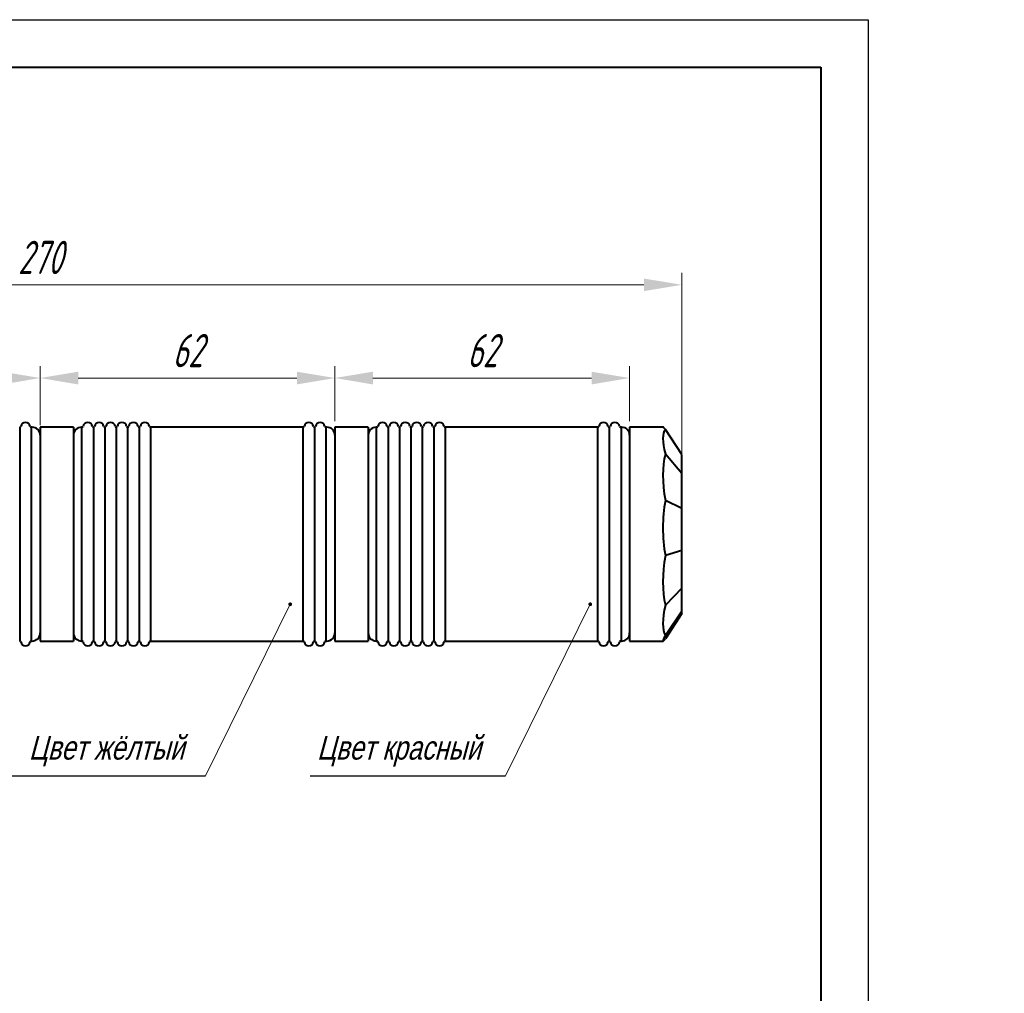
# Model space of a CAD drawing. Header units: millimetres. Extents: x -120753 to 126758, y -239771 to 1426.
# Tile 7 of 7: x 2676 to 2779, y 1323 to 1426. Entities that reach past the tile are written whole.
import ezdxf
from ezdxf.lldxf.tags import DXFTag

# ---------------------------------------------------------------- set-up
doc = ezdxf.new("R2010")
doc.units = ezdxf.units.MM
for name, color, linetype, lineweight in [('help', 4, 'New Line1', 20), ('main', 5, 'Continuous', 40), ('text', 7, 'Continuous', 20), ('РАЗМЕРЫ', 7, 'Continuous', 20)]:
    doc.layers.add(name, color=color, linetype=linetype, lineweight=lineweight)
doc.layers.add('ФОРМАТ', color=7, linetype='Continuous')
doc.styles.add('GOST', font='GOST.shx', dxfattribs={"width": 0.8, "oblique": 15})
doc.styles.add('K5_TEXTSTYLE', font='win_eskd.shx', dxfattribs={"width": 0.8, "oblique": 15, "height": 3.5})
tags = doc.linetypes.add('New Line1', pattern=[0.8, 0.5, -0.3]).pattern_tags.tags
tags[6:7] = [DXFTag(74, 4), DXFTag(75, 0), DXFTag(340, '0'), DXFTag(46, 1.0), DXFTag(50, 0.0), DXFTag(44, 0.0), DXFTag(45, 0.0)]
tags[4:5] = [DXFTag(74, 4), DXFTag(75, 0), DXFTag(340, '0'), DXFTag(46, 1.0), DXFTag(50, 0.0), DXFTag(44, 0.0), DXFTag(45, 0.0)]
doc.dimstyles.new('ISO-25', dxfattribs={"dimtxt": 3.5, "dimasz": 4, "dimexe": 1.25, "dimexo": 0.625, "dimgap": 1, "dimtad": 1, "dimtoh": 1, "dimdec": 1, "dimrnd": 0.5, "dimdsep": 46, "dimtxsty": 'GOST', "dimcen": 0, "dimclrd": 256, "dimclre": 256, "dimclrt": 7, "dimadec": 0, "dimazin": 2, "dimtfac": 1, "dimtdec": 1, "dimtmove": 1, "dimatfit": 1, "dimfxl": 1, "dimlwd": -1, "dimlwe": -1, "dimarcsym": 2})

# ---------------------------------------------------------------- blocks, each defined once
blk = doc.blocks.new('*D796')
at = {"layer": 'Defpoints', "color": 0}
for p in [(2745.2, 1397.85), (2610.2, 1381.41), (2745.2, 1379.48)]:
    blk.add_point(p, dxfattribs=at)
at = {"layer": 'РАЗМЕРЫ'}
for p, q in [((2610.2, 1382.03), (2610.2, 1399.1)), ((2745.2, 1380.1), (2745.2, 1399.1)), ((2614.2, 1397.85), (2741.2, 1397.85))]:
    blk.add_line(p, q, dxfattribs=at)
for points in [[(2614.2, 1398.51), (2614.2, 1397.18), (2610.2, 1397.85)], [(2741.2, 1397.18), (2741.2, 1398.51), (2745.2, 1397.85)]]:
    blk.add_solid(points, dxfattribs=at)
at = {"layer": 'РАЗМЕРЫ', "color": 7, "ltscale": 100, "insert": (2677.7, 1400.73), "char_height": 3.5, "attachment_point": 5, "style": 'GOST'}
blk.add_mtext('270', dxfattribs=at)
blk = doc.blocks.new('*D800')
at = {"layer": 'Defpoints', "color": 0}
for p in [(2677.7, 1388.04), (2677.7, 1382.45), (2646.7, 1379.48)]:
    blk.add_point(p, dxfattribs=at)
at = {"layer": 'РАЗМЕРЫ'}
for p, q in [((2646.7, 1380.1), (2646.7, 1389.29)), ((2677.7, 1383.07), (2677.7, 1389.29)), ((2650.7, 1388.04), (2673.7, 1388.04))]:
    blk.add_line(p, q, dxfattribs=at)
for points in [[(2650.7, 1388.71), (2650.7, 1387.37), (2646.7, 1388.04)], [(2673.7, 1387.37), (2673.7, 1388.71), (2677.7, 1388.04)]]:
    blk.add_solid(points, dxfattribs=at)
at = {"layer": 'РАЗМЕРЫ', "color": 7, "ltscale": 100, "insert": (2662.2, 1390.93), "char_height": 3.5, "attachment_point": 5, "style": 'GOST'}
blk.add_mtext('62', dxfattribs=at)
blk = doc.blocks.new('*D830')
at = {"layer": 'Defpoints', "color": 0}
for p in [(2708.7, 1388.04), (2677.7, 1382.87), (2708.7, 1382.87)]:
    blk.add_point(p, dxfattribs=at)
at = {"layer": 'РАЗМЕРЫ'}
for p, q in [((2677.7, 1383.5), (2677.7, 1389.29)), ((2708.7, 1383.5), (2708.7, 1389.29)), ((2681.7, 1388.04), (2704.7, 1388.04))]:
    blk.add_line(p, q, dxfattribs=at)
for points in [[(2681.7, 1388.71), (2681.7, 1387.37), (2677.7, 1388.04)], [(2704.7, 1387.37), (2704.7, 1388.71), (2708.7, 1388.04)]]:
    blk.add_solid(points, dxfattribs=at)
at = {"layer": 'РАЗМЕРЫ', "color": 7, "ltscale": 100, "insert": (2693.2, 1390.93), "char_height": 3.5, "attachment_point": 5, "style": 'GOST'}
blk.add_mtext('62', dxfattribs=at)
blk = doc.blocks.new('*D831')
at = {"layer": 'Defpoints', "color": 0}
for p in [(2739.7, 1388.04), (2708.7, 1382.87), (2739.7, 1382.87)]:
    blk.add_point(p, dxfattribs=at)
at = {"layer": 'РАЗМЕРЫ'}
for p, q in [((2708.7, 1383.5), (2708.7, 1389.29)), ((2739.7, 1383.5), (2739.7, 1389.29)), ((2712.7, 1388.04), (2735.7, 1388.04))]:
    blk.add_line(p, q, dxfattribs=at)
for points in [[(2712.7, 1388.71), (2712.7, 1387.37), (2708.7, 1388.04)], [(2735.7, 1387.37), (2735.7, 1388.71), (2739.7, 1388.04)]]:
    blk.add_solid(points, dxfattribs=at)
at = {"layer": 'РАЗМЕРЫ', "color": 7, "ltscale": 100, "insert": (2724.2, 1390.93), "char_height": 3.5, "attachment_point": 5, "style": 'GOST'}
blk.add_mtext('62', dxfattribs=at)

msp = doc.modelspace()

# ---------------------------------------------------------------- hatches: boundary and pattern name
at = {"layer": 'help', "lineweight": 25, "ltscale": 5}
h = msp.add_hatch(color=256, dxfattribs=at)
h.dxf.hatch_style = 1
h.paths.add_polyline_path([(2703.797, 1364.239, 1), (2704.197, 1364.239, 1)])
h = msp.add_hatch(color=256, dxfattribs=at)
h.dxf.hatch_style = 1
h.paths.add_polyline_path([(2735.364, 1364.239, 1), (2735.764, 1364.239, 1)])

# ---------------------------------------------------------------- linework, layer by layer
at = {"layer": 'help', "linetype": 'ByBlock', "ltscale": 5}
for p, q in [((2695.076, 1346.191), (2703.997, 1364.239)), ((2726.643, 1346.191), (2735.564, 1364.239))]:
    msp.add_line(p, q, dxfattribs=at)
at = {"layer": 'help', "linetype": 'ByBlock', "lineweight": -2, "ltscale": 2}
for p, q in [((2674.659, 1346.191), (2695.076, 1346.191)), ((2706.091, 1346.191), (2726.643, 1346.191))]:
    msp.add_line(p, q, dxfattribs=at)
at = {"layer": 'main'}
for p, q in [((2675.563, 1382.872), (2675.546, 1382.872)), ((2675.546, 1382.872), (2675.546, 1360.372)), ((2676.855, 1382.872), (2676.746, 1382.872)), ((2676.746, 1382.872), (2676.746, 1360.372)), ((2681.205, 1382.872), (2677.705, 1382.872)), ((2677.705, 1382.872), (2677.705, 1360.373)), ((2681.205, 1382.872), (2681.205, 1360.373)), ((2682.113, 1382.872), (2682.055, 1382.872)), ((2682.055, 1382.872), (2682.055, 1360.372)), ((2683.313, 1382.872), (2683.296, 1382.872)), ((2683.296, 1382.872), (2683.296, 1360.372)), ((2684.513, 1382.872), (2684.496, 1382.872)), ((2684.496, 1382.872), (2684.496, 1360.372)), ((2685.713, 1382.872), (2685.696, 1382.872)), ((2685.696, 1382.872), (2685.696, 1360.372)), ((2686.913, 1382.872), (2686.896, 1382.872)), ((2686.896, 1382.872), (2686.896, 1360.372)), ((2688.113, 1382.872), (2688.096, 1382.872)), ((2688.096, 1382.872), (2688.096, 1360.372)), ((2705.363, 1382.872), (2689.296, 1382.872)), ((2689.296, 1382.872), (2689.296, 1360.372)), ((2705.363, 1360.372), (2705.363, 1382.872)), ((2706.563, 1382.872), (2706.546, 1382.872)), ((2706.546, 1382.872), (2706.546, 1360.372)), ((2707.855, 1382.872), (2707.746, 1382.872)), ((2707.746, 1382.872), (2707.746, 1360.372)), ((2712.205, 1382.872), (2708.705, 1382.872)), ((2708.705, 1382.872), (2708.705, 1360.372)), ((2712.205, 1382.872), (2712.205, 1360.372)), ((2713.113, 1382.872), (2713.055, 1382.872)), ((2713.055, 1382.872), (2713.055, 1371.622)), ((2714.313, 1382.872), (2714.296, 1382.872)), ((2714.296, 1382.872), (2714.296, 1360.372)), ((2715.513, 1382.872), (2715.496, 1382.872)), ((2715.496, 1382.872), (2715.496, 1360.372)), ((2716.713, 1382.872), (2716.696, 1382.872)), ((2716.696, 1382.872), (2716.696, 1360.372)), ((2717.913, 1382.872), (2717.896, 1382.872)), ((2717.896, 1382.872), (2717.896, 1360.372)), ((2719.113, 1382.872), (2719.096, 1382.872)), ((2719.096, 1382.872), (2719.096, 1360.372)), ((2736.363, 1382.872), (2720.296, 1382.872)), ((2720.296, 1382.872), (2720.296, 1360.372)), ((2736.363, 1360.372), (2736.363, 1382.872)), ((2737.563, 1382.872), (2737.546, 1382.872)), ((2737.546, 1382.872), (2737.546, 1360.372)), ((2738.855, 1382.872), (2738.746, 1382.872)), ((2738.8, 1382.872), (2738.8, 1360.372)), ((2743.218, 1382.872), (2739.705, 1382.872)), ((2739.705, 1382.872), (2739.705, 1360.392)), ((2745.205, 1379.988), (2743.46, 1382.642)), ((2745.205, 1378.009), (2743.46, 1380.035)), ((2745.205, 1378.009), (2745.205, 1379.988)), ((2745.205, 1374.318), (2745.205, 1378.009)), ((2745.205, 1374.318), (2743.46, 1375.173)), ((2745.205, 1369.904), (2745.205, 1374.318)), ((2713.055, 1371.622), (2713.055, 1360.372)), ((2745.205, 1369.904), (2743.46, 1369.36)), ((2745.205, 1365.951), (2745.205, 1369.904)), ((2745.205, 1365.951), (2743.46, 1364.153)), ((2745.205, 1363.517), (2745.205, 1365.951)), ((2745.205, 1363.517), (2743.46, 1360.947)), ((2745.205, 1363.255), (2743.46, 1360.602)), ((2745.205, 1363.255), (2745.205, 1363.517)), ((2675.546, 1360.372), (2675.563, 1360.372)), ((2676.746, 1360.372), (2676.855, 1360.372)), ((2677.705, 1360.373), (2677.705, 1360.372)), ((2677.705, 1360.372), (2681.205, 1360.372)), ((2681.205, 1360.373), (2681.205, 1360.372)), ((2682.055, 1360.372), (2682.113, 1360.372)), ((2683.296, 1360.372), (2683.313, 1360.372)), ((2684.496, 1360.372), (2684.513, 1360.372)), ((2685.696, 1360.372), (2685.713, 1360.372)), ((2686.896, 1360.372), (2686.913, 1360.372)), ((2688.096, 1360.372), (2688.113, 1360.372)), ((2689.296, 1360.372), (2705.363, 1360.372)), ((2706.546, 1360.372), (2706.563, 1360.372)), ((2707.746, 1360.372), (2707.855, 1360.372)), ((2708.705, 1360.372), (2712.205, 1360.372)), ((2713.055, 1360.372), (2713.113, 1360.372)), ((2714.296, 1360.372), (2714.313, 1360.372)), ((2715.496, 1360.372), (2715.513, 1360.372)), ((2716.696, 1360.372), (2716.713, 1360.372)), ((2717.896, 1360.372), (2717.913, 1360.372)), ((2719.096, 1360.372), (2719.113, 1360.372)), ((2720.296, 1360.372), (2736.363, 1360.372)), ((2737.546, 1360.372), (2737.563, 1360.372)), ((2738.746, 1360.372), (2738.855, 1360.372)), ((2739.705, 1360.392), (2739.705, 1360.372)), ((2739.705, 1360.372), (2743.218, 1360.372))]:
    msp.add_line(p, q, dxfattribs=at)
for centre, radius, start, end in [((2675.563, 1382.972), 0.1, 270, 350.40593), ((2676.155, 1382.872), 0.5, 9.59407, 170.40593), ((2676.746, 1382.972), 0.1, 189.59407, 270), ((2676.855, 1382.022), 0.85, 0, 90), ((2682.055, 1382.022), 0.85, 90, 180), ((2682.113, 1382.972), 0.1, 270, 350.40593), ((2682.705, 1382.872), 0.5, 9.59407, 170.40593), ((2683.296, 1382.972), 0.1, 189.59407, 270), ((2683.313, 1382.972), 0.1, 270, 350.40593), ((2683.905, 1382.872), 0.5, 9.59407, 170.40593), ((2684.496, 1382.972), 0.1, 189.59407, 270), ((2684.513, 1382.972), 0.1, 270, 350.40593), ((2685.105, 1382.872), 0.5, 9.59407, 170.40593), ((2685.696, 1382.972), 0.1, 189.59407, 270), ((2685.713, 1382.972), 0.1, 270, 350.40593), ((2686.305, 1382.872), 0.5, 9.59407, 170.40593), ((2686.896, 1382.972), 0.1, 189.59407, 270), ((2686.913, 1382.972), 0.1, 270, 350.40593), ((2687.505, 1382.872), 0.5, 9.59407, 170.40593), ((2688.096, 1382.972), 0.1, 189.59407, 270), ((2688.113, 1382.972), 0.1, 270, 350.40593), ((2688.705, 1382.872), 0.5, 9.59407, 170.40593), ((2689.296, 1382.972), 0.1, 189.59407, 270), ((2705.363, 1382.972), 0.1, 270, 350.40593), ((2705.955, 1382.872), 0.5, 9.59407, 170.40593), ((2706.546, 1382.972), 0.1, 189.59407, 270), ((2706.563, 1382.972), 0.1, 270, 350.40593), ((2707.155, 1382.872), 0.5, 9.59407, 170.40593), ((2707.746, 1382.972), 0.1, 189.59407, 270), ((2707.855, 1382.022), 0.85, 0, 90), ((2713.055, 1382.022), 0.85, 90, 180), ((2713.113, 1382.972), 0.1, 270, 350.40593), ((2713.705, 1382.872), 0.5, 9.59407, 170.40593), ((2714.296, 1382.972), 0.1, 189.59407, 270), ((2714.313, 1382.972), 0.1, 270, 350.40593), ((2714.905, 1382.872), 0.5, 9.59407, 170.40593), ((2715.496, 1382.972), 0.1, 189.59407, 270), ((2715.513, 1382.972), 0.1, 270, 350.40593), ((2716.105, 1382.872), 0.5, 9.59407, 170.40593), ((2716.696, 1382.972), 0.1, 189.59407, 270), ((2716.713, 1382.972), 0.1, 270, 350.40593), ((2717.305, 1382.872), 0.5, 9.59407, 170.40593), ((2717.896, 1382.972), 0.1, 189.59407, 270), ((2717.913, 1382.972), 0.1, 270, 350.40593), ((2718.505, 1382.872), 0.5, 9.59407, 170.40593), ((2719.096, 1382.972), 0.1, 189.59407, 270), ((2719.113, 1382.972), 0.1, 270, 350.40593), ((2719.705, 1382.872), 0.5, 9.59407, 170.40593), ((2720.296, 1382.972), 0.1, 189.59407, 270), ((2736.363, 1382.972), 0.1, 270, 350.40593), ((2736.955, 1382.872), 0.5, 9.59407, 170.40593), ((2737.546, 1382.972), 0.1, 189.59407, 270), ((2737.563, 1382.972), 0.1, 270, 350.40593), ((2738.155, 1382.872), 0.5, 9.59407, 170.40593), ((2738.746, 1382.972), 0.1, 189.59407, 270), ((2738.855, 1382.022), 0.85, 0, 90), ((2676.855, 1361.222), 0.85, 270, 0), ((2682.055, 1361.222), 0.85, 180, 270), ((2707.855, 1361.222), 0.85, 270, 0), ((2713.055, 1361.222), 0.85, 180, 270), ((2738.855, 1361.222), 0.85, 270, 0), ((2675.563, 1360.272), 0.1, 9.59407, 90), ((2676.155, 1360.372), 0.5, 189.59407, 350.40593), ((2676.746, 1360.272), 0.1, 90, 170.40593), ((2682.113, 1360.272), 0.1, 9.59407, 90), ((2682.705, 1360.372), 0.5, 189.59407, 350.40593), ((2683.296, 1360.272), 0.1, 90, 170.40593), ((2683.313, 1360.272), 0.1, 9.59407, 90), ((2683.905, 1360.372), 0.5, 189.59407, 350.40593), ((2684.496, 1360.272), 0.1, 90, 170.40593), ((2684.513, 1360.272), 0.1, 9.59407, 90), ((2685.105, 1360.372), 0.5, 189.59407, 350.40593), ((2685.696, 1360.272), 0.1, 90, 170.40593), ((2685.713, 1360.272), 0.1, 9.59407, 90), ((2686.305, 1360.372), 0.5, 189.59407, 350.40593), ((2686.896, 1360.272), 0.1, 90, 170.40593), ((2686.913, 1360.272), 0.1, 9.59407, 90), ((2687.505, 1360.372), 0.5, 189.59407, 350.40593), ((2688.096, 1360.272), 0.1, 90, 170.40593), ((2688.113, 1360.272), 0.1, 9.59407, 90), ((2688.705, 1360.372), 0.5, 189.59407, 350.40593), ((2689.296, 1360.272), 0.1, 90, 170.40593), ((2705.363, 1360.272), 0.1, 9.59407, 90), ((2705.955, 1360.372), 0.5, 189.59407, 350.40593), ((2706.546, 1360.272), 0.1, 90, 170.40593), ((2706.563, 1360.272), 0.1, 9.59407, 90), ((2707.155, 1360.372), 0.5, 189.59407, 350.40593), ((2707.746, 1360.272), 0.1, 90, 170.40593), ((2713.113, 1360.272), 0.1, 9.59407, 90), ((2713.705, 1360.372), 0.5, 189.59407, 350.40593), ((2714.296, 1360.272), 0.1, 90, 170.40593), ((2714.313, 1360.272), 0.1, 9.59407, 90), ((2714.905, 1360.372), 0.5, 189.59407, 350.40593), ((2715.496, 1360.272), 0.1, 90, 170.40593), ((2715.513, 1360.272), 0.1, 9.59407, 90), ((2716.105, 1360.372), 0.5, 189.59407, 350.40593), ((2716.696, 1360.272), 0.1, 90, 170.40593), ((2716.713, 1360.272), 0.1, 9.59407, 90), ((2717.305, 1360.372), 0.5, 189.59407, 350.40593), ((2717.896, 1360.272), 0.1, 90, 170.40593), ((2717.913, 1360.272), 0.1, 9.59407, 90), ((2718.505, 1360.372), 0.5, 189.59407, 350.40593), ((2719.096, 1360.272), 0.1, 90, 170.40593), ((2719.113, 1360.272), 0.1, 9.59407, 90), ((2719.705, 1360.372), 0.5, 189.59407, 350.40593), ((2720.296, 1360.272), 0.1, 90, 170.40593), ((2736.363, 1360.272), 0.1, 9.59407, 90), ((2736.955, 1360.372), 0.5, 189.59407, 350.40593), ((2737.546, 1360.272), 0.1, 90, 170.40593), ((2737.563, 1360.272), 0.1, 9.59407, 90), ((2738.155, 1360.372), 0.5, 189.59407, 350.40593), ((2738.746, 1360.272), 0.1, 90, 170.40593)]:
    msp.add_arc(centre, radius, start, end, dxfattribs=at)
for major_axis, ratio, start_param, end_param in [((-7.102, 11.145), 0.216332, 0.0654692, 0.5890679), ((-7.494, 11.248), 0.0273901, 6.0624758, 6.2649397), ((-5.447, 10.954), 0.4706778, 0.4961591, 1.0197579), ((-0.796, 11.238), 0.6636358, 1.2027079, 1.7263067), ((4.774, 10.964), 0.5275313, 1.9990506, 2.5226494), ((6.861, 11.093), 0.2730013, 2.4641423, 2.987741), ((7.494, 11.248), 0.0273901, 2.8387034, 3.3623022)]:
    msp.add_ellipse((2750.705, 1371.622), major_axis=major_axis, ratio=ratio, start_param=start_param, end_param=end_param, dxfattribs=at)
at = {"layer": 'ФОРМАТ', "linetype": 'ByBlock', "ltscale": 5}
for p, q in [((2344.806, 1425.739), (2764.806, 1425.739)), ((2764.806, 1425.739), (2764.806, 1128.739))]:
    msp.add_line(p, q, dxfattribs=at)
at = {"layer": 'ФОРМАТ', "linetype": 'ByBlock', "lineweight": 40, "ltscale": 5}
for p, q in [((2352.806, 1420.739), (2759.806, 1420.739)), ((2759.806, 1420.739), (2759.806, 1133.715))]:
    msp.add_line(p, q, dxfattribs=at)

# ---------------------------------------------------------------- texts
at = {"layer": 'help', "linetype": 'ByBlock', "lineweight": -2, "ltscale": 2, "char_height": 2.5, "width": 34.14905, "attachment_point": 1, "style": 'K5_TEXTSTYLE'}
for s, insert in [('Цвет жёлтый', (2676.501, 1350.4)), ('Цвет красный', (2706.812, 1350.4))]:
    msp.add_mtext(s, dxfattribs=dict(at, insert=insert))
at = {"layer": 'text', "linetype": 'ByBlock', "ltscale": 5, "insert": (2971.279, 1414.562), "char_height": 25000, "attachment_point": 1, "style": 'GOST'}
msp.add_mtext_dynamic_manual_height_columns('\\pxqc;{\\LРасположение клемм и зоны подключения\\Pпроводов\\P\\pq*;}', width=62.21232, gutter_width=17.5, heights=[25.251], dxfattribs=at).dxf.set("width", 116.89606)

# ---------------------------------------------------------------- dimensions: what is measured, and where the dimension line sits
at = {"layer": 'РАЗМЕРЫ'}
for base, p1, p2, picture, middle in [((2745.205, 1397.848), (2610.205, 1381.409), (2745.205, 1379.476), '*D796', (2677.705, 1400.733)), ((2677.705, 1388.04), (2646.705, 1379.475), (2677.705, 1382.448), '*D800', (2662.205, 1390.925)), ((2708.705, 1388.04), (2677.705, 1382.872), (2708.705, 1382.872), '*D830', (2693.205, 1390.925)), ((2739.705, 1388.04), (2708.705, 1382.872), (2739.705, 1382.872), '*D831', (2724.205, 1390.925))]:
    dim = msp.add_linear_dim(base=base, p1=p1, p2=p2, dimstyle='ISO-25', override={"dimlfac": 2, "dimtxsty": 'GOST', "dimsah": 1, "dimtolj": 0}, dxfattribs=at)
    dim.commit()
    dim.dimension.update_dxf_attribs({"geometry": picture, "text_midpoint": middle})

doc.saveas('drawing.dxf')
